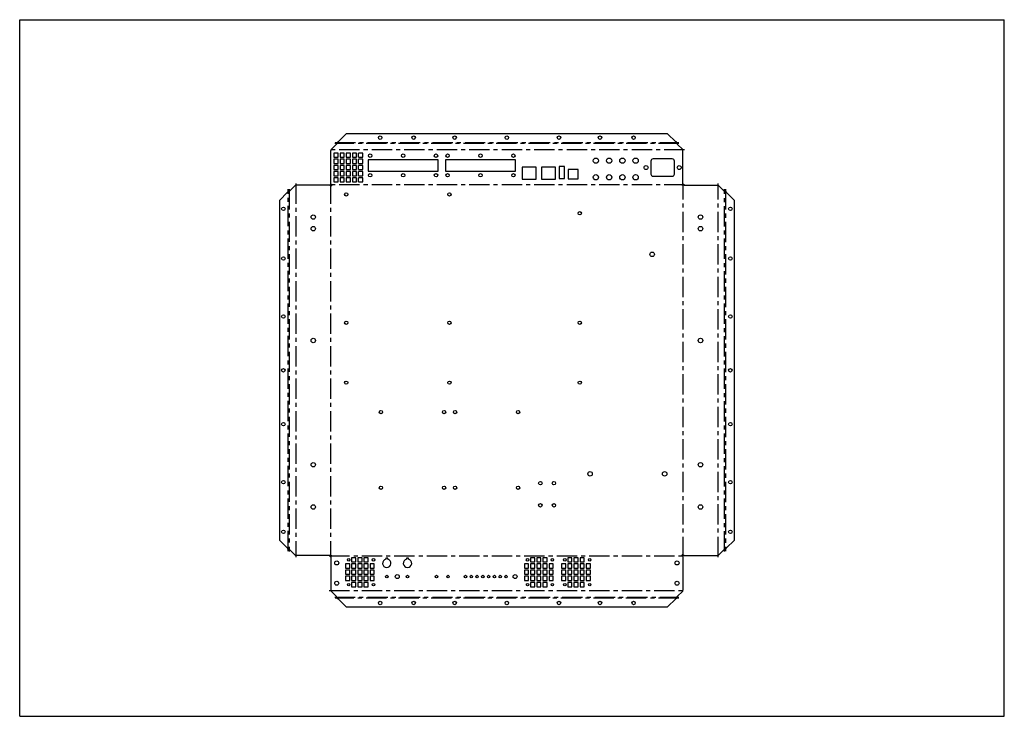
# Model space of a CAD drawing. Header units: millimetres. Extents: x 0 to 1189, y 0 to 841.
import ezdxf

# ---------------------------------------------------------------- set-up
doc = ezdxf.new("R2010")
doc.units = ezdxf.units.MM
doc.header["$LTSCALE"] = 65.395
doc.linetypes.add('CENTER', pattern=[0.6, 0.375, -0.075, 0.075, -0.075])
doc.layers.get('0').update_dxf_attribs({"linetype": 'CONTINUOUS'})
doc.layers.add('AXES', color=7, linetype='CONTINUOUS')

msp = doc.modelspace()

# ---------------------------------------------------------------- linework, layer by layer
at = {"color": 7, "linetype": 'CONTINUOUS'}
for p, q in [((0, 0), (0, 841)), ((0, 841), (1189, 841)), ((1189, 0), (1189, 841)), ((384.4, 693.5), (394.3, 703.4)), ((782.3, 703.4), (394.3, 703.4)), ((792.2, 693.5), (782.3, 703.4)), ((376, 684.4), (382.6, 690.9)), ((382.8, 692.2), (382.8, 692.3)), ((793.9, 692.2), (793.9, 692.3)), ((794, 690.9), (800.6, 684.4)), ((375.9, 642.7), (375.9, 683.1)), ((379.4, 680), (379.4, 674.9)), ((384.4, 680), (379.4, 680)), ((384.4, 674.9), (384.4, 680)), ((386.8, 680), (386.8, 674.9)), ((391.9, 680), (386.8, 680)), ((391.9, 674.9), (391.9, 680)), ((394.2, 680), (394.2, 674.9)), ((399.3, 680), (394.2, 680)), ((399.3, 674.9), (399.3, 680)), ((401.7, 680), (401.7, 674.9)), ((406.8, 680), (401.7, 680)), ((406.8, 674.9), (406.8, 680)), ((409.1, 674.9), (409.1, 680)), ((414.2, 680), (409.1, 680)), ((414.2, 674.9), (414.2, 680)), ((800.8, 642.7), (800.8, 683.1)), ((379.4, 674.9), (384.4, 674.9)), ((379.4, 672.5), (379.4, 667.4)), ((384.4, 672.5), (379.4, 672.5)), ((379.4, 667.4), (384.4, 667.4)), ((384.4, 667.4), (384.4, 672.5)), ((386.8, 674.9), (391.9, 674.9)), ((386.8, 672.5), (386.8, 667.4)), ((391.9, 672.5), (386.8, 672.5)), ((386.8, 667.4), (391.9, 667.4)), ((391.9, 667.4), (391.9, 672.5)), ((394.2, 674.9), (399.3, 674.9)), ((394.2, 672.5), (394.2, 667.4)), ((399.3, 672.5), (394.2, 672.5)), ((394.2, 667.4), (399.3, 667.4)), ((399.3, 667.4), (399.3, 672.5)), ((401.7, 674.9), (406.8, 674.9)), ((401.7, 672.5), (401.7, 667.4)), ((406.8, 672.5), (401.7, 672.5)), ((401.7, 667.4), (406.8, 667.4)), ((406.8, 667.4), (406.8, 672.5)), ((409.1, 674.9), (414.2, 674.9)), ((409.1, 667.4), (409.1, 672.5)), ((414.2, 672.5), (409.1, 672.5)), ((409.1, 667.4), (414.2, 667.4)), ((414.2, 667.4), (414.2, 672.5)), ((420.7, 672), (420.7, 658)), ((505.3, 672), (420.7, 672)), ((505.3, 658), (505.3, 672)), ((514.2, 672), (514.2, 658)), ((598.7, 672), (514.2, 672)), ((598.7, 658), (598.7, 672)), ((379.4, 665.1), (379.4, 660)), ((384.4, 665.1), (379.4, 665.1)), ((379.4, 660), (384.4, 660)), ((379.4, 657.6), (379.4, 652.6)), ((384.4, 657.6), (379.4, 657.6)), ((384.4, 660), (384.4, 665.1)), ((384.4, 652.6), (384.4, 657.6)), ((386.8, 665.1), (386.8, 660)), ((391.9, 665.1), (386.8, 665.1)), ((386.8, 660), (391.9, 660)), ((386.8, 657.6), (386.8, 652.6)), ((391.9, 657.6), (386.8, 657.6)), ((391.9, 660), (391.9, 665.1)), ((391.9, 652.6), (391.9, 657.6)), ((394.2, 665.1), (394.2, 660)), ((399.3, 665.1), (394.2, 665.1)), ((394.2, 660), (399.3, 660)), ((394.2, 657.6), (394.2, 652.6)), ((399.3, 657.6), (394.2, 657.6)), ((399.3, 660), (399.3, 665.1)), ((399.3, 652.6), (399.3, 657.6)), ((401.7, 665.1), (401.7, 660)), ((406.8, 665.1), (401.7, 665.1)), ((401.7, 660), (406.8, 660)), ((401.7, 657.6), (401.7, 652.6)), ((406.8, 657.6), (401.7, 657.6)), ((406.8, 660), (406.8, 665.1)), ((406.8, 652.6), (406.8, 657.6)), ((409.1, 660), (409.1, 665.1)), ((414.2, 665.1), (409.1, 665.1)), ((409.1, 660), (414.2, 660)), ((409.1, 652.6), (409.1, 657.6)), ((414.2, 657.6), (409.1, 657.6)), ((414.2, 660), (414.2, 665.1)), ((414.2, 652.6), (414.2, 657.6)), ((420.7, 658), (505.3, 658)), ((514.2, 658), (598.7, 658)), ((606.9, 662.9), (606.9, 648.4)), ((623.8, 662.9), (606.9, 662.9)), ((623.8, 648.4), (623.8, 662.9)), ((630, 662.9), (630, 648.4)), ((646.9, 662.9), (630, 662.9)), ((646.9, 648.4), (646.9, 662.9)), ((651.4, 663.6), (651.4, 649.4)), ((658, 663.6), (651.4, 663.6)), ((658, 649.4), (658, 663.6)), ((662.4, 660), (662.4, 648.9)), ((674.6, 660), (662.4, 660)), ((674.6, 648.9), (674.6, 660)), ((379.4, 652.6), (384.4, 652.6)), ((379.4, 650.2), (379.4, 645.1)), ((384.4, 650.2), (379.4, 650.2)), ((379.4, 645.1), (384.4, 645.1)), ((384.4, 645.1), (384.4, 650.2)), ((386.8, 652.6), (391.9, 652.6)), ((386.8, 650.2), (386.8, 645.1)), ((391.9, 650.2), (386.8, 650.2)), ((386.8, 645.1), (391.9, 645.1)), ((391.9, 645.1), (391.9, 650.2)), ((394.2, 652.6), (399.3, 652.6)), ((394.2, 650.2), (394.2, 645.1)), ((399.3, 650.2), (394.2, 650.2)), ((394.2, 645.1), (399.3, 645.1)), ((399.3, 645.1), (399.3, 650.2)), ((401.7, 652.6), (406.8, 652.6)), ((401.7, 650.2), (401.7, 645.1)), ((406.8, 650.2), (401.7, 650.2)), ((401.7, 645.1), (406.8, 645.1)), ((406.8, 645.1), (406.8, 650.2)), ((409.1, 652.6), (414.2, 652.6)), ((409.1, 645.1), (409.1, 650.2)), ((414.2, 650.2), (409.1, 650.2)), ((409.1, 645.1), (414.2, 645.1)), ((414.2, 645.1), (414.2, 650.2)), ((606.9, 648.4), (623.8, 648.4)), ((630, 648.4), (646.9, 648.4)), ((651.4, 649.4), (658, 649.4)), ((662.4, 648.9), (674.6, 648.9)), ((323.5, 632.6), (313.6, 622.7)), ((324.8, 634.3), (324.7, 634.3)), ((326.1, 634.4), (332.7, 641)), ((374.4, 641.2), (334, 641.2)), ((802.3, 641.2), (842.7, 641.2)), ((843.9, 641), (850.5, 634.4)), ((851.8, 634.3), (851.9, 634.3)), ((853.1, 632.6), (863, 622.7)), ((313.6, 622.7), (313.6, 212.7)), ((863, 212.7), (863, 622.7)), ((323.5, 202.8), (313.6, 212.7)), ((853.1, 202.8), (863, 212.7)), ((324.8, 201.2), (324.7, 201.2)), ((326.1, 201), (332.7, 194.4)), ((374.4, 194.3), (334, 194.3)), ((375.9, 192.8), (375.9, 152.4)), ((405.9, 191.4), (400.8, 191.4)), ((400.8, 191.4), (400.8, 186.3)), ((405.9, 186.3), (405.9, 191.4)), ((413.4, 191.4), (408.3, 191.4)), ((408.3, 191.4), (408.3, 186.3)), ((413.4, 186.3), (413.4, 191.4)), ((420.8, 191.4), (415.7, 191.4)), ((415.7, 191.4), (415.7, 186.3)), ((420.8, 186.3), (420.8, 191.4)), ((444.4, 190.9), (442.2, 190.9)), ((442.2, 190.9), (442.2, 189.7)), ((444.4, 189.7), (444.4, 190.9)), ((469.4, 190.9), (467.2, 190.9)), ((467.2, 190.9), (467.2, 189.7)), ((469.4, 189.7), (469.4, 190.9)), ((621.9, 191.4), (616.8, 191.4)), ((616.8, 191.4), (616.8, 186.3)), ((621.9, 186.3), (621.9, 191.4)), ((629.4, 191.4), (624.3, 191.4)), ((624.3, 191.4), (624.3, 186.3)), ((629.4, 186.3), (629.4, 191.4)), ((636.8, 191.4), (631.7, 191.4)), ((631.7, 191.4), (631.7, 186.3)), ((636.8, 186.3), (636.8, 191.4)), ((666.9, 191.4), (661.8, 191.4)), ((661.8, 191.4), (661.8, 186.3)), ((666.9, 186.3), (666.9, 191.4)), ((674.4, 191.4), (669.3, 191.4)), ((669.3, 191.4), (669.3, 186.3)), ((674.4, 186.3), (674.4, 191.4)), ((681.8, 191.4), (676.7, 191.4)), ((676.7, 191.4), (676.7, 186.3)), ((681.8, 186.3), (681.8, 191.4)), ((800.8, 192.8), (800.8, 152.4)), ((802.3, 194.3), (842.7, 194.3)), ((843.9, 194.4), (850.5, 201)), ((851.8, 201.2), (851.9, 201.2)), ((398.5, 183.9), (393.4, 183.9)), ((393.4, 183.9), (393.4, 178.8)), ((393.4, 178.8), (398.5, 178.8)), ((398.5, 178.8), (398.5, 183.9)), ((400.8, 186.3), (405.9, 186.3)), ((405.9, 183.9), (400.8, 183.9)), ((400.8, 183.9), (400.8, 178.8)), ((400.8, 178.8), (405.9, 178.8)), ((405.9, 178.8), (405.9, 183.9)), ((408.3, 186.3), (413.4, 186.3)), ((413.4, 183.9), (408.3, 183.9)), ((408.3, 183.9), (408.3, 178.8)), ((408.3, 178.8), (413.4, 178.8)), ((413.4, 178.8), (413.4, 183.9)), ((415.7, 186.3), (420.8, 186.3)), ((420.8, 183.9), (415.7, 183.9)), ((415.7, 183.9), (415.7, 178.8)), ((415.7, 178.8), (420.8, 178.8)), ((420.8, 178.8), (420.8, 183.9)), ((428.2, 183.9), (423.2, 183.9)), ((423.2, 183.9), (423.2, 178.8)), ((423.2, 178.8), (428.2, 178.8)), ((428.2, 178.8), (428.2, 183.9)), ((614.5, 183.9), (609.4, 183.9)), ((609.4, 183.9), (609.4, 178.8)), ((609.4, 178.8), (614.5, 178.8)), ((614.5, 178.8), (614.5, 183.9)), ((616.8, 186.3), (621.9, 186.3)), ((621.9, 183.9), (616.8, 183.9)), ((616.8, 183.9), (616.8, 178.8)), ((616.8, 178.8), (621.9, 178.8)), ((621.9, 178.8), (621.9, 183.9)), ((624.3, 186.3), (629.4, 186.3)), ((629.4, 183.9), (624.3, 183.9)), ((624.3, 183.9), (624.3, 178.8)), ((624.3, 178.8), (629.4, 178.8)), ((629.4, 178.8), (629.4, 183.9)), ((631.7, 186.3), (636.8, 186.3)), ((636.8, 183.9), (631.7, 183.9)), ((631.7, 183.9), (631.7, 178.8)), ((631.7, 178.8), (636.8, 178.8)), ((636.8, 178.8), (636.8, 183.9)), ((644.2, 183.9), (639.2, 183.9)), ((639.2, 183.9), (639.2, 178.8)), ((639.2, 178.8), (644.2, 178.8)), ((644.2, 178.8), (644.2, 183.9)), ((659.5, 183.9), (654.4, 183.9)), ((654.4, 183.9), (654.4, 178.8)), ((654.4, 178.8), (659.5, 178.8)), ((659.5, 178.8), (659.5, 183.9)), ((661.8, 186.3), (666.9, 186.3)), ((666.9, 183.9), (661.8, 183.9)), ((661.8, 183.9), (661.8, 178.8)), ((661.8, 178.8), (666.9, 178.8)), ((666.9, 178.8), (666.9, 183.9)), ((669.3, 186.3), (674.4, 186.3)), ((674.4, 183.9), (669.3, 183.9)), ((669.3, 183.9), (669.3, 178.8)), ((669.3, 178.8), (674.4, 178.8)), ((674.4, 178.8), (674.4, 183.9)), ((676.7, 186.3), (681.8, 186.3)), ((681.8, 183.9), (676.7, 183.9)), ((676.7, 183.9), (676.7, 178.8)), ((676.7, 178.8), (681.8, 178.8)), ((681.8, 178.8), (681.8, 183.9)), ((689.2, 183.9), (684.2, 183.9)), ((684.2, 183.9), (684.2, 178.8)), ((684.2, 178.8), (689.2, 178.8)), ((689.2, 178.8), (689.2, 183.9)), ((398.5, 176.5), (393.4, 176.5)), ((393.4, 176.5), (393.4, 171.4)), ((393.4, 171.4), (398.5, 171.4)), ((398.5, 169), (393.4, 169)), ((393.4, 169), (393.4, 164)), ((398.5, 171.4), (398.5, 176.5)), ((398.5, 164), (398.5, 169)), ((405.9, 176.5), (400.8, 176.5)), ((400.8, 176.5), (400.8, 171.4)), ((400.8, 171.4), (405.9, 171.4)), ((405.9, 169), (400.8, 169)), ((400.8, 169), (400.8, 164)), ((405.9, 171.4), (405.9, 176.5)), ((405.9, 164), (405.9, 169)), ((413.4, 176.5), (408.3, 176.5)), ((408.3, 176.5), (408.3, 171.4)), ((408.3, 171.4), (413.4, 171.4)), ((413.4, 169), (408.3, 169)), ((408.3, 169), (408.3, 164)), ((413.4, 171.4), (413.4, 176.5)), ((413.4, 164), (413.4, 169)), ((420.8, 176.5), (415.7, 176.5)), ((415.7, 176.5), (415.7, 171.4)), ((415.7, 171.4), (420.8, 171.4)), ((420.8, 169), (415.7, 169)), ((415.7, 169), (415.7, 164)), ((420.8, 171.4), (420.8, 176.5)), ((420.8, 164), (420.8, 169)), ((428.2, 176.5), (423.2, 176.5)), ((423.2, 176.5), (423.2, 171.4)), ((423.2, 171.4), (428.2, 171.4)), ((428.2, 169), (423.2, 169)), ((423.2, 169), (423.2, 164)), ((428.2, 171.4), (428.2, 176.5)), ((428.2, 164), (428.2, 169)), ((614.5, 176.5), (609.4, 176.5)), ((609.4, 176.5), (609.4, 171.4)), ((609.4, 171.4), (614.5, 171.4)), ((614.5, 169), (609.4, 169)), ((609.4, 169), (609.4, 164)), ((614.5, 171.4), (614.5, 176.5)), ((614.5, 164), (614.5, 169)), ((621.9, 176.5), (616.8, 176.5)), ((616.8, 176.5), (616.8, 171.4)), ((616.8, 171.4), (621.9, 171.4)), ((621.9, 169), (616.8, 169)), ((616.8, 169), (616.8, 164)), ((621.9, 171.4), (621.9, 176.5)), ((621.9, 164), (621.9, 169)), ((629.4, 176.5), (624.3, 176.5)), ((624.3, 176.5), (624.3, 171.4)), ((624.3, 171.4), (629.4, 171.4)), ((629.4, 169), (624.3, 169)), ((624.3, 169), (624.3, 164)), ((629.4, 171.4), (629.4, 176.5)), ((629.4, 164), (629.4, 169)), ((636.8, 176.5), (631.7, 176.5)), ((631.7, 176.5), (631.7, 171.4)), ((631.7, 171.4), (636.8, 171.4)), ((636.8, 169), (631.7, 169)), ((631.7, 169), (631.7, 164)), ((636.8, 171.4), (636.8, 176.5)), ((636.8, 164), (636.8, 169)), ((644.2, 176.5), (639.2, 176.5)), ((639.2, 176.5), (639.2, 171.4)), ((639.2, 171.4), (644.2, 171.4)), ((644.2, 169), (639.2, 169)), ((639.2, 169), (639.2, 164)), ((644.2, 171.4), (644.2, 176.5)), ((644.2, 164), (644.2, 169)), ((659.5, 176.5), (654.4, 176.5)), ((654.4, 176.5), (654.4, 171.4)), ((654.4, 171.4), (659.5, 171.4)), ((659.5, 169), (654.4, 169)), ((654.4, 169), (654.4, 164)), ((659.5, 171.4), (659.5, 176.5)), ((659.5, 164), (659.5, 169)), ((666.9, 176.5), (661.8, 176.5)), ((661.8, 176.5), (661.8, 171.4)), ((661.8, 171.4), (666.9, 171.4)), ((666.9, 169), (661.8, 169)), ((661.8, 169), (661.8, 164)), ((666.9, 171.4), (666.9, 176.5)), ((666.9, 164), (666.9, 169)), ((674.4, 176.5), (669.3, 176.5)), ((669.3, 176.5), (669.3, 171.4)), ((669.3, 171.4), (674.4, 171.4)), ((674.4, 169), (669.3, 169)), ((669.3, 169), (669.3, 164)), ((674.4, 171.4), (674.4, 176.5)), ((674.4, 164), (674.4, 169)), ((681.8, 176.5), (676.7, 176.5)), ((676.7, 176.5), (676.7, 171.4)), ((676.7, 171.4), (681.8, 171.4)), ((681.8, 169), (676.7, 169)), ((676.7, 169), (676.7, 164)), ((681.8, 171.4), (681.8, 176.5)), ((681.8, 164), (681.8, 169)), ((689.2, 176.5), (684.2, 176.5)), ((684.2, 176.5), (684.2, 171.4)), ((684.2, 171.4), (689.2, 171.4)), ((689.2, 169), (684.2, 169)), ((684.2, 169), (684.2, 164)), ((689.2, 171.4), (689.2, 176.5)), ((689.2, 164), (689.2, 169)), ((393.4, 164), (398.5, 164)), ((400.8, 164), (405.9, 164)), ((405.9, 161.6), (400.8, 161.6)), ((400.8, 161.6), (400.8, 156.5)), ((400.8, 156.5), (405.9, 156.5)), ((405.9, 156.5), (405.9, 161.6)), ((408.3, 164), (413.4, 164)), ((413.4, 161.6), (408.3, 161.6)), ((408.3, 161.6), (408.3, 156.5)), ((408.3, 156.5), (413.4, 156.5)), ((413.4, 156.5), (413.4, 161.6)), ((415.7, 164), (420.8, 164)), ((420.8, 161.6), (415.7, 161.6)), ((415.7, 161.6), (415.7, 156.5)), ((415.7, 156.5), (420.8, 156.5)), ((420.8, 156.5), (420.8, 161.6)), ((423.2, 164), (428.2, 164)), ((609.4, 164), (614.5, 164)), ((616.8, 164), (621.9, 164)), ((621.9, 161.6), (616.8, 161.6)), ((616.8, 161.6), (616.8, 156.5)), ((616.8, 156.5), (621.9, 156.5)), ((621.9, 156.5), (621.9, 161.6)), ((624.3, 164), (629.4, 164)), ((629.4, 161.6), (624.3, 161.6)), ((624.3, 161.6), (624.3, 156.5)), ((624.3, 156.5), (629.4, 156.5)), ((629.4, 156.5), (629.4, 161.6)), ((631.7, 164), (636.8, 164)), ((636.8, 161.6), (631.7, 161.6)), ((631.7, 161.6), (631.7, 156.5)), ((631.7, 156.5), (636.8, 156.5)), ((636.8, 156.5), (636.8, 161.6)), ((639.2, 164), (644.2, 164)), ((654.4, 164), (659.5, 164)), ((661.8, 164), (666.9, 164)), ((666.9, 161.6), (661.8, 161.6)), ((661.8, 161.6), (661.8, 156.5)), ((661.8, 156.5), (666.9, 156.5)), ((666.9, 156.5), (666.9, 161.6)), ((669.3, 164), (674.4, 164)), ((674.4, 161.6), (669.3, 161.6)), ((669.3, 161.6), (669.3, 156.5)), ((669.3, 156.5), (674.4, 156.5)), ((674.4, 156.5), (674.4, 161.6)), ((676.7, 164), (681.8, 164)), ((681.8, 161.6), (676.7, 161.6)), ((676.7, 161.6), (676.7, 156.5)), ((676.7, 156.5), (681.8, 156.5)), ((681.8, 156.5), (681.8, 161.6)), ((684.2, 164), (689.2, 164)), ((376, 151.1), (382.6, 144.5)), ((382.8, 143.2), (382.8, 143.1)), ((793.9, 143.2), (793.9, 143.1)), ((794, 144.5), (800.6, 151.1)), ((384.4, 141.9), (394.3, 132)), ((394.3, 132), (782.3, 132)), ((792.2, 141.9), (782.3, 132)), ((0, 0), (1189, 0))]:
    msp.add_line(p, q, dxfattribs=at)
for centre in [(423.2, 676.8), (463, 676.8), (502.8, 676.8), (516.7, 676.8), (556.5, 676.8), (596.2, 676.8), (423.2, 653.2), (463, 653.2), (502.8, 653.2), (516.7, 653.2), (556.5, 653.2), (596.2, 653.2)]:
    msp.add_circle(centre, 2.1, dxfattribs=at)
for centre in [(443.3, 184.7), (468.3, 184.7)]:
    msp.add_arc(centre, 5.1, 102.4558, 77.5442, dxfattribs=at)
at = {"layer": 'AXES', "color": 7, "linetype": 'CENTER'}
for p, q in [((796, 691.6), (380.6, 691.6)), ((380.8, 692.9), (795.9, 692.9)), ((802.8, 683.7), (373.9, 683.7)), ((333.4, 643.2), (333.4, 192.3)), ((375.5, 643.2), (375.5, 192.3)), ((801.1, 192.3), (801.1, 643.2)), ((843.3, 192.3), (843.3, 643.2)), ((324.1, 199.2), (324.1, 636.3)), ((325.5, 636.4), (325.5, 199)), ((802.8, 641.5), (373.9, 641.5)), ((851.2, 199), (851.2, 636.4)), ((852.5, 636.3), (852.5, 199.2)), ((373.9, 193.9), (802.8, 193.9)), ((373.9, 151.8), (802.8, 151.8)), ((380.6, 143.9), (796, 143.9)), ((795.9, 142.5), (380.8, 142.5))]:
    msp.add_line(p, q, dxfattribs=at)
at = {"layer": 'AXES', "color": 7, "linetype": 'CONTINUOUS'}
for p, q in [((762.3, 670.4), (762.3, 654.6)), ((788.1, 672.9), (764.8, 672.9)), ((790.6, 654.6), (790.6, 670.4)), ((375.9, 642.7), (376.7, 640.4)), ((764.8, 652.1), (788.1, 652.1)), ((800.8, 642.7), (800, 640.4)), ((374.4, 641.2), (376.7, 640.4)), ((802.3, 641.2), (800, 640.4)), ((374.4, 194.3), (376.7, 195.1)), ((375.9, 192.8), (376.7, 195.1)), ((802.3, 194.3), (800, 195.1)), ((800.8, 192.8), (800, 195.1))]:
    msp.add_line(p, q, dxfattribs=at)
for centre, radius in [((435.3, 698.6), 2.1), ((475.8, 698.6), 2.1), ((525.3, 698.6), 2.1), ((588.3, 698.6), 2.1), ((651.3, 698.6), 2.1), ((700.8, 698.6), 2.1), ((741.3, 698.6), 2.1), ((695.8, 670.8), 3.2), ((711.8, 670.8), 3.2), ((727.8, 670.8), 3.2), ((743.8, 670.8), 3.2), ((695.8, 650.8), 3.2), ((711.8, 650.8), 3.2), ((727.8, 650.8), 3.2), ((743.8, 650.8), 3.2), ((756.4, 662.5), 2.4), ((796.4, 662.5), 2.4), ((394.4, 630.1), 2), ((519, 630.1), 2), ((318.4, 612.7), 2.1), ((676.4, 607.3), 2), ((858.2, 612.7), 2.1), ((354.5, 602.7), 2.7), ((822.1, 602.7), 2.7), ((354.5, 588.7), 2.7), ((822.1, 588.7), 2.7), ((763.8, 557.7), 2.7), ((318.4, 552.7), 2.1), ((858.2, 552.7), 2.1), ((318.4, 482.7), 2.1), ((394.4, 475.2), 2), ((519, 475.2), 2), ((676.4, 475.2), 2), ((858.2, 482.7), 2.1), ((354.5, 453.7), 2.7), ((822.1, 453.7), 2.7), ((318.4, 417.7), 2.1), ((858.2, 417.7), 2.1), ((394.4, 402.8), 2), ((519, 402.8), 2), ((676.4, 402.8), 2), ((436.2, 367.3), 2), ((512.4, 367.3), 2), ((525.7, 367.3), 2), ((601.9, 367.3), 2), ((318.4, 352.7), 2.1), ((858.2, 352.7), 2.1), ((354.5, 303.7), 2.7), ((822.1, 303.7), 2.7), ((688.8, 292.7), 2.7), ((778.8, 292.7), 2.7), ((318.4, 282.7), 2.1), ((436.2, 275.9), 2), ((512.4, 275.9), 2), ((525.7, 275.9), 2), ((601.9, 275.9), 2), ((628.8, 281.4), 2.1), ((645.1, 281.4), 2.1), ((858.2, 282.7), 2.1), ((354.5, 252.7), 2.7), ((628.8, 254.7), 2.1), ((645.1, 254.7), 2.1), ((822.1, 252.7), 2.7), ((318.4, 222.7), 2.1), ((858.2, 222.7), 2.1), ((397.3, 188.9), 1.5), ((427.3, 188.9), 1.5), ((613.3, 188.9), 1.5), ((643.3, 188.9), 1.5), ((658.3, 188.9), 1.5), ((688.3, 188.9), 1.5), ((382.8, 185.1), 2.4), ((793.8, 185.1), 2.4), ((443.3, 168.7), 1.5), ((456, 168.7), 2.4), ((468.3, 168.7), 1.5), ((503.3, 168.7), 1.5), ((517.3, 168.7), 1.5), ((538.3, 168.7), 1.5), ((545.3, 168.7), 1.5), ((552.3, 168.7), 1.5), ((559.3, 168.7), 1.5), ((566.3, 168.7), 1.5), ((573.3, 168.7), 1.5), ((580.3, 168.7), 1.5), ((587.3, 168.7), 1.5), ((598.3, 168.7), 2.4), ((382.8, 160.7), 2.4), ((397.3, 158.9), 1.5), ((427.3, 158.9), 1.5), ((613.3, 158.9), 1.5), ((643.3, 158.9), 1.5), ((658.3, 158.9), 1.5), ((688.3, 158.9), 1.5), ((793.8, 160.7), 2.4), ((435.3, 136.8), 2.1), ((475.8, 136.8), 2.1), ((525.3, 136.8), 2.1), ((588.3, 136.8), 2.1), ((651.3, 136.8), 2.1), ((700.8, 136.8), 2.1), ((741.3, 136.8), 2.1)]:
    msp.add_circle(centre, radius, dxfattribs=at)
for centre, radius, start, end in [((377.5, 692.2), 5.22, 355.3764, 359.9622), ((799.1, 692.2), 5.22, 180.0378, 184.6236), ((381.2, 683.1), 5.3, 174.5822, 179.933), ((795.5, 683.1), 5.3, 0.067, 5.4178), ((764.8, 670.4), 2.5, 90, 180), ((788.1, 670.4), 2.5, 0, 90), ((764.8, 654.6), 2.5, 180, 270), ((788.1, 654.6), 2.5, 270, 360), ((324.8, 639.5), 5.22, 270.0378, 274.6236), ((334, 635.9), 5.3, 90.067, 95.4178), ((842.7, 635.9), 5.3, 84.5822, 89.933), ((851.8, 639.5), 5.22, 265.3764, 269.9622), ((324.8, 195.9), 5.22, 85.3764, 89.9622), ((334, 199.6), 5.3, 264.5822, 269.933), ((842.7, 199.6), 5.3, 270.067, 275.4178), ((851.8, 195.9), 5.22, 90.0378, 94.6236), ((381.2, 152.4), 5.3, 180.067, 185.4178), ((377.5, 143.2), 5.22, 0.0378, 4.6236), ((799.1, 143.2), 5.22, 175.3764, 179.9622), ((795.5, 152.4), 5.3, 354.5822, 359.933)]:
    msp.add_arc(centre, radius, start, end, dxfattribs=at)
for points in [[(382.7, 691.4), (382.7, 691.2), (382.6, 691.1), (382.6, 690.9)], [(382.7, 691.8), (382.7, 691.7), (382.7, 691.5), (382.7, 691.4)], [(383.2, 692.9), (383.3, 693), (383.4, 693), (383.5, 693.1)], [(793.5, 692.9), (793.4, 693), (793.3, 693), (793.2, 693.1)], [(793.9, 691.8), (793.9, 691.7), (793.9, 691.5), (794, 691.4)], [(794, 691.4), (794, 691.2), (794, 691.1), (794, 690.9)], [(376, 683.9), (376, 683.8), (375.9, 683.7), (375.9, 683.6)], [(376, 684.4), (376, 684.2), (376, 684.1), (376, 683.9)], [(800.6, 684.4), (800.6, 684.2), (800.7, 684.1), (800.7, 683.9)], [(800.7, 683.9), (800.7, 683.8), (800.7, 683.7), (800.7, 683.6)], [(324.2, 633.9), (324.1, 633.8), (324, 633.7), (324, 633.6)], [(325.3, 634.3), (325.4, 634.3), (325.5, 634.4), (325.7, 634.4)], [(325.7, 634.4), (325.8, 634.4), (326, 634.4), (326.1, 634.4)], [(332.7, 641), (332.9, 641), (333, 641.1), (333.2, 641.1)], [(333.2, 641.1), (333.3, 641.1), (333.4, 641.1), (333.5, 641.1)], [(843.5, 641.1), (843.4, 641.1), (843.3, 641.1), (843.2, 641.1)], [(843.9, 641), (843.8, 641), (843.7, 641.1), (843.5, 641.1)], [(851, 634.4), (850.8, 634.4), (850.7, 634.4), (850.5, 634.4)], [(851.4, 634.3), (851.3, 634.3), (851.1, 634.4), (851, 634.4)], [(852.5, 633.9), (852.6, 633.8), (852.6, 633.7), (852.7, 633.6)], [(324.2, 201.6), (324.1, 201.7), (324, 201.8), (324, 201.9)], [(325.3, 201.1), (325.4, 201.1), (325.5, 201.1), (325.7, 201.1)], [(325.7, 201.1), (325.8, 201.1), (326, 201), (326.1, 201)], [(332.7, 194.4), (332.9, 194.4), (333, 194.4), (333.2, 194.4)], [(333.2, 194.4), (333.3, 194.4), (333.4, 194.3), (333.5, 194.3)], [(843.5, 194.4), (843.4, 194.4), (843.3, 194.3), (843.2, 194.3)], [(843.9, 194.4), (843.8, 194.4), (843.7, 194.4), (843.5, 194.4)], [(851, 201.1), (850.8, 201.1), (850.7, 201), (850.5, 201)], [(851.4, 201.1), (851.3, 201.1), (851.1, 201.1), (851, 201.1)], [(852.5, 201.6), (852.6, 201.7), (852.6, 201.8), (852.7, 201.9)], [(376, 151.6), (376, 151.7), (375.9, 151.8), (375.9, 151.9)], [(376, 151.1), (376, 151.3), (376, 151.4), (376, 151.6)], [(382.7, 144.1), (382.7, 144.2), (382.6, 144.4), (382.6, 144.5)], [(382.7, 143.7), (382.7, 143.8), (382.7, 143.9), (382.7, 144.1)], [(793.9, 143.7), (793.9, 143.8), (793.9, 143.9), (794, 144.1)], [(794, 144.1), (794, 144.2), (794, 144.4), (794, 144.5)], [(800.6, 151.1), (800.6, 151.3), (800.7, 151.4), (800.7, 151.6)], [(800.7, 151.6), (800.7, 151.7), (800.7, 151.8), (800.7, 151.9)], [(383.2, 142.6), (383.3, 142.5), (383.4, 142.4), (383.5, 142.4)], [(793.5, 142.6), (793.4, 142.5), (793.3, 142.4), (793.2, 142.4)]]:
    msp.add_open_spline(points, degree=3, dxfattribs=at)
for points, knots in [([(382.8, 692.3), (382.8, 692.4), (382.8, 692.6), (383, 692.8), (383.2, 692.9)], [0, 0, 0, 0, 0.194048, 1, 1, 1, 1]), ([(383.5, 693.1), (383.5, 693.1), (383.8, 693.3), (384.2, 693.4), (384.4, 693.5)], [0, 0, 0, 0, 0.225211, 1, 1, 1, 1]), ([(793.2, 693.1), (793.1, 693.1), (792.8, 693.3), (792.5, 693.4), (792.2, 693.5)], [0, 0, 0, 0, 0.225211, 1, 1, 1, 1]), ([(793.9, 692.3), (793.9, 692.4), (793.8, 692.6), (793.6, 692.8), (793.5, 692.9)], [0, 0, 0, 0, 0.194048, 1, 1, 1, 1]), ([(324, 633.6), (324, 633.5), (323.8, 633.2), (323.6, 632.9), (323.5, 632.6)], [0, 0, 0, 0, 0.225211, 1, 1, 1, 1]), ([(324.7, 634.3), (324.7, 634.3), (324.4, 634.2), (324.3, 634), (324.2, 633.9)], [0, 0, 0, 0, 0.194048, 1, 1, 1, 1]), ([(851.9, 634.3), (852, 634.3), (852.2, 634.2), (852.4, 634), (852.5, 633.9)], [0, 0, 0, 0, 0.194048, 1, 1, 1, 1]), ([(852.7, 633.6), (852.7, 633.5), (852.9, 633.2), (853, 632.9), (853.1, 632.6)], [0, 0, 0, 0, 0.225211, 1, 1, 1, 1]), ([(324, 201.9), (324, 201.9), (323.8, 202.2), (323.6, 202.6), (323.5, 202.8)], [0, 0, 0, 0, 0.225211, 1, 1, 1, 1]), ([(852.7, 201.9), (852.7, 201.9), (852.9, 202.2), (853, 202.6), (853.1, 202.8)], [0, 0, 0, 0, 0.225211, 1, 1, 1, 1]), ([(324.7, 201.2), (324.7, 201.2), (324.4, 201.2), (324.3, 201.4), (324.2, 201.6)], [0, 0, 0, 0, 0.194048, 1, 1, 1, 1]), ([(851.9, 201.2), (852, 201.2), (852.2, 201.2), (852.4, 201.4), (852.5, 201.6)], [0, 0, 0, 0, 0.194048, 1, 1, 1, 1]), ([(382.8, 143.1), (382.8, 143.1), (382.8, 142.8), (383, 142.7), (383.2, 142.6)], [0, 0, 0, 0, 0.194048, 1, 1, 1, 1]), ([(793.9, 143.1), (793.9, 143.1), (793.8, 142.8), (793.6, 142.7), (793.5, 142.6)], [0, 0, 0, 0, 0.194048, 1, 1, 1, 1]), ([(383.5, 142.4), (383.5, 142.4), (383.8, 142.2), (384.2, 142), (384.4, 141.9)], [0, 0, 0, 0, 0.225211, 1, 1, 1, 1]), ([(793.2, 142.4), (793.1, 142.4), (792.8, 142.2), (792.5, 142), (792.2, 141.9)], [0, 0, 0, 0, 0.225211, 1, 1, 1, 1])]:
    msp.add_open_spline(points, degree=3, knots=knots, dxfattribs=at)

doc.saveas('drawing.dxf')
